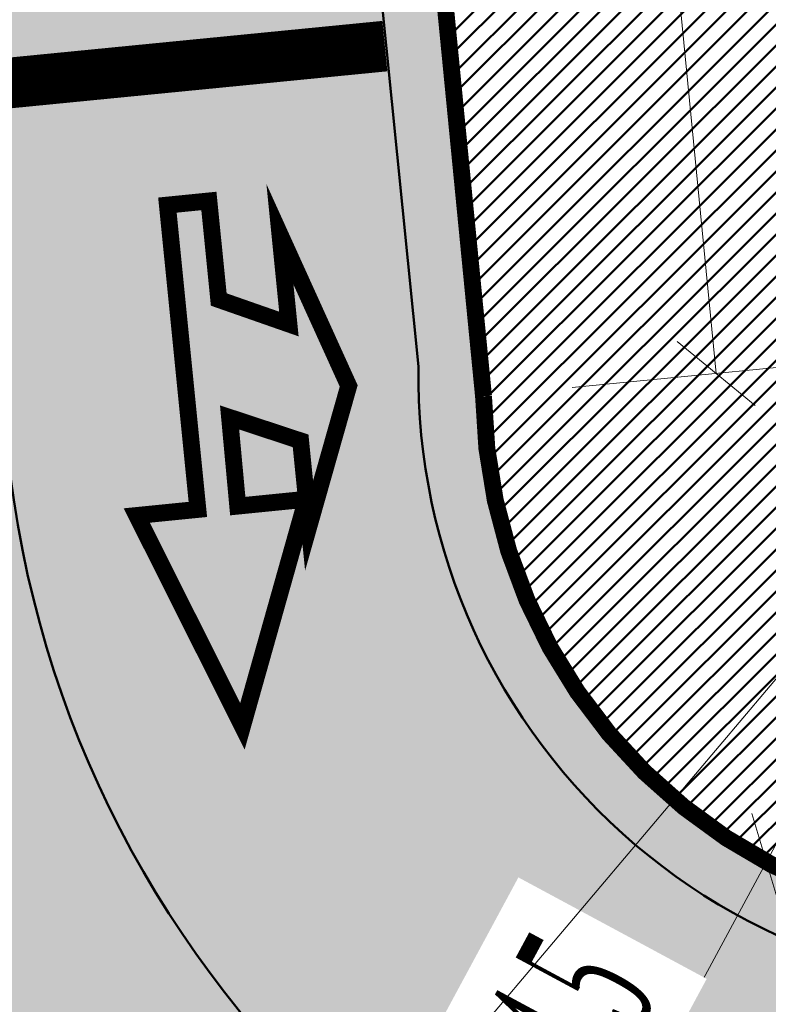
# Model space of a CAD drawing. Extents: x 2931 to 5026, y -2784 to 809.
# Tile 41 of 170: x 3169.82 to 3176.12, y -1771.74 to -1763.45. Entities that reach past the tile are written whole.
import ezdxf

# ---------------------------------------------------------------- set-up
doc = ezdxf.new("R2010")
doc.units = 0
doc.header["$MEASUREMENT"] = 0
doc.layers.add('.', color=7, linetype='Continuous', lineweight=15)
doc.styles.add('TimesNewRomanCyr', font='times.ttf', dxfattribs={"width": 0.4, "height": 1.2})
doc.dimstyles.new('GENPLAN1', dxfattribs={"dimscale": 0.5, "dimtxt": 1.2, "dimasz": 1.2, "dimexe": 1.3, "dimexo": 1.5, "dimgap": 0.5, "dimtad": 1, "dimdec": 1, "dimzin": 0, "dimdsep": 46, "dimtxsty": 'TimesNewRomanCyr', "dimblk1": 'OBLIQUE', "dimblk2": 'OBLIQUE', "dimsah": 1, "dimcen": 1, "dimadec": 0, "dimazin": 0, "dimtfac": 0.75, "dimtdec": 1, "dimtix": 1, "dimtmove": 0, "dimatfit": 3, "dimfxl": 1, "dimtvp": 1.2, "dimtfill": 1, "dimlwd": 0, "dimlwe": 0, "dimarcsym": 0})
pattern_1 = [(45, (0, 0), (-0.08838834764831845, 0.08838834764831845), [])]

# ---------------------------------------------------------------- blocks, each defined once
blk = doc.blocks.new('_Oblique')
at = {"color": 0, "linetype": 'ByBlock', "lineweight": -2}
blk.add_line((-0.5, -0.5), (0.5, 0.5), dxfattribs=at)
blk = doc.blocks.new('*D197')
at = {"color": 0, "lineweight": 0, "transparency": 16777216}
for p, q in [((3165.232726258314, -1672.18898468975), (3167.090959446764, -1672.007139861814)), ((3166.44404959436, -1672.070445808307), (3175.677819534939, -1766.428354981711)), ((3174.466496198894, -1766.546893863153), (3176.324729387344, -1766.365049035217))]:
    blk.add_line(p, q, dxfattribs=at)
at = {"layer": 'Defpoints', "color": 0, "linetype": 'ByBlock', "lineweight": 50, "transparency": 16777216}
for p in [(3164.486291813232, -1672.262030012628), (3175.677819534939, -1766.428354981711), (3173.720061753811, -1766.619939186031)]:
    blk.add_point(p, dxfattribs=at)
at = {"color": 0, "linetype": 'ByBlock', "lineweight": 0, "transparency": 16777216, "xscale": 0.6, "yscale": 0.6, "zscale": 0.6}
for p, rotation in [((3166.44404959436, -1672.070445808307), 95.5891114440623), ((3175.677819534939, -1766.428354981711), 275.5891114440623)]:
    blk.add_blockref('_Oblique', p, dxfattribs=dict(at, rotation=rotation))
at = {"color": 0, "linetype": 'ByBlock', "lineweight": 50, "transparency": 16777216, "insert": (3171.91894849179, -1719.165436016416), "char_height": 1.2, "attachment_point": 5, "rotation": 275.5891114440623, "style": 'TimesNewRomanCyr', "bg_fill": 3, "box_fill_scale": 1.25, "bg_fill_color": 256, "bg_fill_true_color": 13158600, "bg_fill_transparency": 0}
blk.add_mtext('94.8', dxfattribs=at)
blk = doc.blocks.new('*D236')
at = {"color": 0, "lineweight": 0, "transparency": 16777216}
for p in [(3178.249738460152, -1766.551746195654), (3174.677117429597, -1773.180301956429)]:
    blk.add_line(p, (3176.100391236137, -1770.539593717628), dxfattribs=at)
at = {"layer": 'Defpoints', "color": 0, "linetype": 'ByBlock', "lineweight": 50, "transparency": 16777216}
for p in [(3178.249738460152, -1766.551746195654), (3176.100391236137, -1770.539593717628)]:
    blk.add_point(p, dxfattribs=at)
at = {"color": 0, "linetype": 'ByBlock', "lineweight": 0, "transparency": 16777216, "xscale": 0.6, "yscale": 0.6, "zscale": 0.6, "rotation": 61.67647473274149}
blk.add_blockref('_Oblique', (3176.100391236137, -1770.539593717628), dxfattribs=at)
at = {"color": 0, "linetype": 'ByBlock', "lineweight": 50, "transparency": 16777216, "insert": (3174.345181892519, -1771.979088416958), "char_height": 1.2, "attachment_point": 5, "rotation": 61.67647473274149, "style": 'TimesNewRomanCyr', "bg_fill": 3, "box_fill_scale": 1.25, "bg_fill_color": 256, "bg_fill_true_color": 13158600, "bg_fill_transparency": 0}
blk.add_mtext('R4.5', dxfattribs=at)
blk = doc.blocks.new('*D237')
at = {"color": 0, "lineweight": 0, "transparency": 16777216}
for p in [(3178.567549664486, -1766.175993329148), (3167.983548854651, -1778.697945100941)]:
    blk.add_line(p, (3170.162659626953, -1776.119834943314), dxfattribs=at)
at = {"layer": 'Defpoints', "color": 0, "linetype": 'ByBlock', "lineweight": 50, "transparency": 16777216}
for p in [(3178.567549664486, -1766.175993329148), (3170.162659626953, -1776.119834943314)]:
    blk.add_point(p, dxfattribs=at)
at = {"color": 0, "linetype": 'ByBlock', "lineweight": 0, "transparency": 16777216, "xscale": 0.6, "yscale": 0.6, "zscale": 0.6, "rotation": 49.79431174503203}
blk.add_blockref('_Oblique', (3170.162659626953, -1776.119834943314), dxfattribs=at)
at = {"color": 0, "linetype": 'ByBlock', "lineweight": 50, "transparency": 16777216, "insert": (3168.027361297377, -1777.310606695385), "char_height": 1.2, "attachment_point": 5, "rotation": 49.79431174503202, "style": 'TimesNewRomanCyr', "bg_fill": 3, "box_fill_scale": 1.25, "bg_fill_color": 256, "bg_fill_true_color": 13158600, "bg_fill_transparency": 0}
blk.add_mtext('R13.0', dxfattribs=at)

msp = doc.modelspace()

# ---------------------------------------------------------------- hatches: boundary and pattern name
at = {"layer": '.', "linetype": 'ByBlock', "lineweight": 50}
h = msp.add_hatch(dxfattribs=at)
h.set_pattern_fill('ANSI31', color=252)
h.set_pattern_definition(pattern_1)
edge = h.paths.add_edge_path()
edge.add_line((3056.579508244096, -1552.571742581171), (3060.468574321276, -1561.784514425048))
edge.add_line((3060.468574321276, -1561.784514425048), (3091.428099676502, -1548.71530551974))
edge.add_arc((3092.594819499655, -1551.479137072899), 2.999999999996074, 59.08883293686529, 112.8864824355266, ccw=False)
edge.add_line((3094.135944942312, -1548.905242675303), (3125.421424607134, -1567.637498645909))
edge.add_arc((3123.880299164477, -1570.21139304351), 3.000000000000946, 6.846905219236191, 59.0888329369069, ccw=False)
edge.add_line((3126.858903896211, -1569.853742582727), (3145.92372928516, -1728.630496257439))
edge.add_line((3145.92372928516, -1728.630496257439), (3153.629677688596, -1792.807610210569))
edge.add_line((3153.629677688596, -1792.807610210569), (3155.627738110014, -1829.886791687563))
edge.add_line((3155.627738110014, -1829.886791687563), (3160.809987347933, -1929.677250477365))
edge.add_arc((3157.814024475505, -1929.832834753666), 2.999999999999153, -86.74722545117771, 2.9727744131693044, ccw=False)
edge.add_line((3157.984247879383, -1932.828001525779), (3050.375705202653, -1938.943685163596))
edge.add_line((3050.375705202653, -1938.943685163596), (3050.943116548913, -1948.927574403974))
edge.add_line((3050.943116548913, -1948.927574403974), (3313.191871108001, -1934.085954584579))
edge.add_line((3313.191871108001, -1934.085954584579), (3312.624459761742, -1924.102065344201))
edge.add_line((3312.624459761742, -1924.102065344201), (3173.95866141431, -1931.920132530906))
edge.add_arc((3173.788438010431, -1928.924965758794), 2.999999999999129, 182.972774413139, 273.2527745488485, ccw=False)
edge.add_line((3170.792475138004, -1929.080550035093), (3164.49681413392, -1808.401511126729))
edge.add_line((3164.49681413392, -1808.401511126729), (3163.4838931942, -1789.746789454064))
edge.add_line((3163.4838931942, -1789.746789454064), (3160.81852438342, -1767.850807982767))
edge.add_arc((3164.480270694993, -1768.183669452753), 3.67684413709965, 91.76941746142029, 174.8059522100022, ccw=False)
edge.add_line((3164.36673985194, -1764.508578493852), (3165.328204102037, -1764.41580848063))
edge.add_line((3165.328204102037, -1764.41580848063), (3157.302999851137, -1682.607566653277))
edge.add_arc((3156.299241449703, -1676.094509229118), 6.589950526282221, 187.8889569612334, 278.7611968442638, ccw=False)
edge.add_line((3149.771658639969, -1676.999003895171), (3140.934979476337, -1603.166915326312))
edge.add_line((3140.934979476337, -1603.166915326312), (3139.504408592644, -1590.505141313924))
edge.add_line((3139.504408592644, -1590.505141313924), (3136.203008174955, -1563.793057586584))
edge.add_arc((3133.224403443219, -1564.150708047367), 3.000000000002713, 6.84690521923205, 59.08883293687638)
edge.add_line((3134.765528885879, -1561.576813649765), (3099.87037971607, -1540.683259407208))
edge.add_arc((3101.693711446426, -1538.024492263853), 3.223907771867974, 157.9186088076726, 235.5584146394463, ccw=False)
edge.add_line((3098.706274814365, -1536.812550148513), (3108.700353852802, -1520.326220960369))
edge.add_arc((3111.264605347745, -1521.883338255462), 3.00000000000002, 58.73218183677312, 148.732181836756, ccw=False)
edge.add_line((3112.821722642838, -1519.319086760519), (3205.618491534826, -1575.669040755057))
edge.add_line((3205.618491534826, -1575.669040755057), (3207.292050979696, -1576.579148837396))
edge.add_line((3207.292050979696, -1576.579148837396), (3243.014474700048, -1589.924592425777))
edge.add_line((3243.014474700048, -1589.924592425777), (3266.942729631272, -1598.799066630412))
edge.add_line((3266.942729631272, -1598.799066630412), (3413.241120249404, -1686.858465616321))
edge.add_line((3413.241120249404, -1686.858465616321), (3418.398145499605, -1678.290788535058))
edge.add_line((3418.398145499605, -1678.290788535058), (3272.099754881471, -1590.231389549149))
edge.add_line((3272.099754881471, -1590.231389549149), (3270.420061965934, -1589.423131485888))
edge.add_line((3270.420061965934, -1589.423131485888), (3212.929790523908, -1568.101228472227))
edge.add_line((3212.929790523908, -1568.101228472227), (3210.80888251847, -1567.121535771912))
edge.add_line((3210.80888251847, -1567.121535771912), (3103.502412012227, -1501.960703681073))
edge.add_arc((3105.05952930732, -1499.39645218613), 2.999999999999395, 149.0720988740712, 238.7321818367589, ccw=False)
edge.add_line((3102.486085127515, -1497.85457506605), (3107.443599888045, -1489.580318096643))
edge.add_line((3107.443599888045, -1489.580318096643), (3098.865452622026, -1484.440727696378))
edge.add_line((3098.865452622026, -1484.440727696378), (3093.95672483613, -1492.633557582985))
edge.add_arc((3091.383280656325, -1491.091680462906), 2.999999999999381, 238.7321818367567, 329.07209887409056, ccw=False)
edge.add_line((3089.826163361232, -1493.655931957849), (3029.258160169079, -1456.876588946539))
edge.add_line((3029.258160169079, -1456.876588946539), (3024.067769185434, -1465.424093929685))
edge.add_line((3024.067769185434, -1465.424093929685), (3099.145714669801, -1511.014461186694))
edge.add_arc((3097.588597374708, -1513.578712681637), 2.999999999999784, -31.267816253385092, 58.732181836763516, ccw=False)
edge.add_line((3100.152848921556, -1515.135829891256), (3084.60404677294, -1540.741504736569))
edge.add_line((3084.60404677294, -1540.741504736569), (3056.579508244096, -1552.571742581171))
h = msp.add_hatch(dxfattribs=at)
h.set_pattern_fill('ANSI31', color=72)
h.set_pattern_definition(pattern_1)
edge = h.paths.add_edge_path()
edge.add_line((3198.64854658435, -1772.84186215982), (3204.228626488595, -1772.211541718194))
edge.add_line((3204.228626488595, -1772.211541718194), (3205.797166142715, -1786.120879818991))
edge.add_line((3205.797166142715, -1786.120879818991), (3240.426562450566, -1782.215137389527))
edge.add_line((3240.426562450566, -1782.215137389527), (3240.44861768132, -1782.410685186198))
edge.add_line((3240.44861768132, -1782.410685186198), (3240.049289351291, -1782.456821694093))
edge.add_line((3240.049289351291, -1782.456821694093), (3241.597948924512, -1796.176200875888))
edge.add_line((3241.597948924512, -1796.176200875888), (3241.996162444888, -1796.131186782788))
edge.add_line((3241.996162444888, -1796.131186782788), (3242.018783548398, -1796.331302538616))
edge.add_line((3242.018783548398, -1796.331302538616), (3164.317276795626, -1805.095014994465))
edge.add_line((3164.317276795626, -1805.095014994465), (3165.502113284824, -1827.671693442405))
edge.add_line((3165.502113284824, -1827.671693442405), (3169.410030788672, -1827.461110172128))
edge.add_line((3169.410030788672, -1827.461110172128), (3168.370118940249, -1808.99312971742))
edge.add_line((3168.370118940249, -1808.99312971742), (3257.968945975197, -1804.35639741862))
edge.add_line((3257.968945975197, -1804.35639741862), (3268.704736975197, -1803.207274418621))
edge.add_line((3268.704736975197, -1803.207274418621), (3270.714068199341, -1802.941323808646))
edge.add_line((3270.714068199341, -1802.941323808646), (3269.535281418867, -1793.430181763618))
edge.add_line((3269.535281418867, -1793.430181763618), (3268.265415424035, -1789.367910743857))
edge.add_line((3268.265415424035, -1789.367910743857), (3268.137689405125, -1776.730590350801))
edge.add_line((3268.137689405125, -1776.730590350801), (3268.591353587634, -1776.739380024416))
edge.add_line((3268.591353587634, -1776.739380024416), (3271.151259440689, -1756.651503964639))
edge.add_line((3271.151259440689, -1756.651503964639), (3253.464385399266, -1678.575218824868))
edge.add_line((3253.464385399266, -1678.575218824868), (3246.166203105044, -1642.943717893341))
edge.add_line((3246.166203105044, -1642.943717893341), (3240.206266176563, -1605.984923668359))
edge.add_line((3240.206266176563, -1605.984923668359), (3243.364342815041, -1590.528663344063))
edge.add_line((3243.364342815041, -1590.528663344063), (3206.455271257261, -1576.124094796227))
edge.add_line((3206.455271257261, -1576.124094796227), (3113.046281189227, -1522.808445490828))
edge.add_line((3113.046281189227, -1522.808445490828), (3101.14519328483, -1541.432807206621))
edge.add_line((3101.14519328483, -1541.432807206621), (3134.765528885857, -1561.576813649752))
edge.add_arc((3133.22440344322, -1564.150708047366), 3.000000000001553, 6.849462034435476, 59.088832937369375, ccw=False)
edge.add_line((3136.202992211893, -1563.792924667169), (3146.943135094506, -1653.222730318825))
edge.add_line((3146.943135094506, -1653.222730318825), (3222.727371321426, -1644.063239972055))
edge.add_arc((3223.040655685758, -1647.949911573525), 3.899277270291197, 6.922887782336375, 94.60835138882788, ccw=False)
edge.add_arc((3223.040740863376, -1647.949941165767), 3.899196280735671, -81.47081594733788, 6.923470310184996, ccw=False)
edge.add_line((3223.619042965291, -1651.806014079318), (3196.190003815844, -1655.121177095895))
edge.add_arc((3198.473142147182, -1672.682791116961), 17.70940449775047, 97.40732442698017, 105.2026607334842)
edge.add_arc((3203.298833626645, -1690.430110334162), 36.10110462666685, 105.2072041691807, 108.1649889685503)
edge.add_arc((3188.026555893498, -1642.727951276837), 13.9895464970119, 277.1896508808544, 286.6895548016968, ccw=False)
edge.add_line((3189.777404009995, -1656.607502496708), (3187.842487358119, -1656.841381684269))
edge.add_arc((3184.99443761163, -1658.696363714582), 3.398874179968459, 6.9207488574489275, 33.07686530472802, ccw=False)
edge.add_arc((3184.993523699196, -1658.69677596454), 3.399831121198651, -83.07989968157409, 6.925789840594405, ccw=False)
edge.add_arc((3184.99346771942, -1658.696460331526), 3.400151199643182, 163.5011670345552, 276.9203959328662, ccw=False)
edge.add_line((3181.733315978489, -1657.730831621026), (3147.972979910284, -1661.805289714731))
edge.add_line((3147.972979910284, -1661.805289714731), (3149.771658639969, -1676.999003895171))
edge.add_arc((3156.299241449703, -1676.094509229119), 6.589950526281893, 187.88895696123, 278.7611968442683)
edge.add_line((3157.302999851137, -1682.607566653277), (3156.287946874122, -1672.260203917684))
edge.add_arc((3165.559726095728, -1672.702411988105), 9.282318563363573, 100.07270603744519, 177.2694053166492, ccw=False)
edge.add_line((3163.936269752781, -1663.563165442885), (3168.630711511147, -1663.09359350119))
edge.add_arc((3169.037464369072, -1672.297222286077), 9.212612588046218, 9.79482017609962, 92.53053086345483, ccw=False)
edge.add_line((3178.11578730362, -1670.729968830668), (3178.310066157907, -1672.672228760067))
edge.add_line((3178.310066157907, -1672.672228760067), (3182.539779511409, -1679.443903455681))
edge.add_line((3182.539779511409, -1679.443903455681), (3183.799722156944, -1692.286285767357))
edge.add_line((3183.799722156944, -1692.286285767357), (3187.002343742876, -1691.965936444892))
edge.add_line((3187.002343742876, -1691.965936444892), (3189.210950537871, -1714.886238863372))
edge.add_line((3189.210950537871, -1714.886238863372), (3186.060597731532, -1715.201359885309))
edge.add_line((3186.060597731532, -1715.201359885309), (3186.254695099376, -1717.141805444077))
edge.add_line((3186.254695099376, -1717.141805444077), (3183.233715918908, -1722.304679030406))
edge.add_arc((3187.73220544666, -1721.857132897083), 4.520697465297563, 185.6815518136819, 272.2770185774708)
edge.add_line((3187.911817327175, -1726.374260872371), (3193.870304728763, -1725.778249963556))
edge.add_arc((3192.734762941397, -1721.213392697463), 4.703974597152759, 283.9692133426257, 366.943481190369)
edge.add_line((3197.404238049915, -1720.644728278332), (3197.262375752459, -1719.365448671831))
edge.add_line((3197.262375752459, -1719.365448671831), (3193.661081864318, -1717.879078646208))
edge.add_line((3193.661081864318, -1717.879078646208), (3192.899904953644, -1710.493109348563))
edge.add_line((3192.899904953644, -1710.493109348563), (3189.682132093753, -1710.814974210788))
edge.add_line((3189.682132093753, -1710.814974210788), (3185.735106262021, -1671.355455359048))
edge.add_line((3185.735106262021, -1671.355455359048), (3188.844983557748, -1671.044382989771))
edge.add_line((3188.844983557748, -1671.044382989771), (3188.789684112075, -1670.436909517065))
edge.add_arc((3202.589761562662, -1673.932293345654), 14.23586477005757, 99.41612415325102, 165.7866270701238, ccw=False)
edge.add_line((3200.260722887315, -1659.888240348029), (3222.923904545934, -1657.621305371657))
edge.add_arc((3223.460798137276, -1670.595722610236), 12.98552106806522, 5.712137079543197, 92.3696013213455, ccw=False)
edge.add_line((3236.381839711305, -1669.303266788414), (3237.467507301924, -1680.175342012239))
edge.add_line((3237.467507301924, -1680.175342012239), (3245.489102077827, -1760.369463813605))
edge.add_arc((3232.636911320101, -1760.990893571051), 12.86720568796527, -83.64731502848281, 2.7682123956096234, ccw=False)
edge.add_line((3234.060644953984, -1773.77908987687), (3215.68325286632, -1775.617329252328))
edge.add_arc((3214.378686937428, -1762.897090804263), 12.78696048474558, 185.7956058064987, 275.8556841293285, ccw=False)
edge.add_line((3201.657087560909, -1764.188318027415), (3199.058106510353, -1738.113761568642))
edge.add_arc((3194.432319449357, -1738.576466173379), 4.648870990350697, 5.712137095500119, 93.3895282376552)
edge.add_line((3194.157459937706, -1733.935727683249), (3187.347289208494, -1734.627366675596))
edge.add_arc((3187.957506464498, -1738.984328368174), 4.399486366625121, 97.97273957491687, 185.7133964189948)
edge.add_line((3183.579875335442, -1739.422307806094), (3184.27298960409, -1746.350795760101))
edge.add_line((3184.27298960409, -1746.350795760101), (3184.892601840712, -1746.84194319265))
edge.add_line((3184.892601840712, -1746.84194319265), (3197.794868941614, -1745.614976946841))
edge.add_line((3197.794868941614, -1745.614976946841), (3199.787466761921, -1766.345835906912))
edge.add_arc((3189.185059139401, -1767.471623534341), 10.66200943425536, -84.22149646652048, 6.061084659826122, ccw=False)
edge.add_line((3190.258542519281, -1778.079454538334), (3179.89345328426, -1779.128373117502))
edge.add_arc((3178.567549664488, -1766.175993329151), 13.02006768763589, 184.5809880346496, 275.8448699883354, ccw=False)
edge.add_line((3165.58907542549, -1767.215882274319), (3165.328204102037, -1764.41580848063))
edge.add_line((3165.328204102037, -1764.41580848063), (3164.846212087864, -1764.462315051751))
edge.add_line((3164.846212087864, -1764.462315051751), (3167.773249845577, -1790.409524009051))
edge.add_line((3167.773249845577, -1790.409524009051), (3200.231651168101, -1786.748496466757))
edge.add_line((3200.231651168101, -1786.748496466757), (3198.64854658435, -1772.84186215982))
h = msp.add_hatch(dxfattribs=at)
h.set_pattern_fill('ANSI31', color=72)
h.set_pattern_definition(pattern_1)
h.paths.add_polyline_path([(3164.486291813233, -1672.262030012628), (3173.720061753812, -1766.619939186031, 0.4396297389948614), (3178.706707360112, -1771.058829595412), (3184.175926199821, -1770.553573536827, 0.397009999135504), (3188.161130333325, -1765.645672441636), (3187.521916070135, -1759.255269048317, 0.4398097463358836), (3186.543428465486, -1758.083053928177), (3174.010432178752, -1759.336694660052), (3172.34860886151, -1742.722983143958, -0.2779822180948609), (3175.505947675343, -1732.782386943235, 0.2214065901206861), (3178.778094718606, -1722.589811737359), (3173.65223744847, -1671.345185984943, 0.9017496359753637)])
at = {"lineweight": 40, "true_color": 0x7d7d7d}
h = msp.add_hatch(color=8, dxfattribs=at)
h.dxf.hatch_style = 1
h.paths.add_polyline_path([(3236.401700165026, -1669.520170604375, 0.4020912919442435), (3222.923904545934, -1657.621305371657), (3200.260722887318, -1659.888240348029, 0.2979728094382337), (3188.789684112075, -1670.436909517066), (3188.845210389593, -1671.044360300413), (3185.735106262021, -1671.355455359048), (3187.121516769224, -1685.21578814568), (3188.507927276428, -1699.076120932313), (3189.682132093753, -1710.814974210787), (3192.899904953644, -1710.493109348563), (3193.661081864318, -1717.879078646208), (3197.262375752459, -1719.365448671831), (3197.363281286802, -1720.374229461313, -0.3954589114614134), (3193.870304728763, -1725.778249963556), (3187.911817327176, -1726.374260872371, -0.3717798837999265), (3183.269049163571, -1722.657915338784), (3183.233715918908, -1722.304679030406), (3186.254695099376, -1717.141805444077), (3186.060597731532, -1715.201359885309), (3189.210950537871, -1714.886238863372), (3188.212792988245, -1704.907379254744), (3187.002343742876, -1691.965936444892), (3183.799722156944, -1692.286285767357), (3182.539779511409, -1679.443903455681), (3178.310066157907, -1672.672228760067), (3178.11578730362, -1670.729968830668, 0.3775479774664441), (3168.630711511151, -1663.09359350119), (3163.936269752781, -1663.563165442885, 0.3501788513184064), (3156.287946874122, -1672.260203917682), (3163.262400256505, -1743.35718177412), (3165.567260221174, -1766.893375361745, 0.4407652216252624), (3180.447832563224, -1779.059575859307), (3185.9967051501, -1778.504537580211), (3190.085791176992, -1778.095517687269, 0.4204379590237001), (3199.787466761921, -1766.345835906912), (3197.794868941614, -1745.614976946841), (3185.071573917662, -1746.824923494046, -0.4023531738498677), (3184.272989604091, -1746.350795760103), (3183.582524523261, -1739.448023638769, -0.4044187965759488), (3187.3472892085, -1734.627366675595), (3190.44205377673, -1734.31780598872), (3193.612779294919, -1734.000402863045, -0.4559087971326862), (3199.07801153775, -1738.404575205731), (3201.657087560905, -1764.188318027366, 0.41452071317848), (3215.683252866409, -1775.617329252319), (3234.060644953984, -1773.77908987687, 0.3960063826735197), (3245.489102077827, -1760.369463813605)])
h.paths.add_polyline_path([(3207.03778315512, -1691.662486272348), (3216.344721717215, -1690.656911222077, -0.460910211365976), (3217.20601253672, -1691.254552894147), (3217.713877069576, -1696.331817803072), (3223.105556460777, -1695.792503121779), (3222.596895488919, -1690.707277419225, -0.5043845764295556), (3223.101133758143, -1690.129321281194), (3228.150711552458, -1689.624226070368), (3227.609384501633, -1684.212428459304), (3206.745009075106, -1686.299433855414, -0.4135501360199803), (3201.883217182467, -1682.660645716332), (3200.86529559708, -1672.484199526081, -0.4125955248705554), (3204.897344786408, -1667.761941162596), (3223.713569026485, -1665.87980662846, -0.3863695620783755), (3228.194028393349, -1669.717405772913, -0.3919432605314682), (3224.458895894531, -1674.848031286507), (3214.864717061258, -1675.807710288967, -0.4215503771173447), (3214.235686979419, -1675.314425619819), (3213.723767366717, -1670.196622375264), (3208.388326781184, -1670.730311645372), (3208.870741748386, -1675.55314871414, -0.3166142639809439), (3208.485410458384, -1676.45006074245), (3203.332663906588, -1676.965475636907), (3203.862076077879, -1682.258156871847), (3223.979733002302, -1680.245843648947, -0.3921261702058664), (3229.549203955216, -1683.651176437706), (3230.536660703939, -1693.523057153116, -0.4350801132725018), (3225.963019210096, -1698.427367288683), (3217.188723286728, -1699.305035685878, -0.4413046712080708), (3216.619709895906, -1698.956683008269), (3216.102574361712, -1693.786734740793), (3210.681480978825, -1694.328991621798), (3211.174444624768, -1699.257286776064, -0.51086082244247), (3210.583513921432, -1699.914620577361), (3205.645078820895, -1700.408598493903), (3206.185945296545, -1705.815791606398), (3226.496118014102, -1703.784221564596, -0.423874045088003), (3231.904694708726, -1707.578876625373), (3232.935134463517, -1717.880470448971, -0.3809339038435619), (3228.854507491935, -1722.369988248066), (3210.290027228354, -1724.226941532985, -0.9445699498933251), (3209.381247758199, -1715.15300357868), (3218.711040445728, -1714.258478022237, -0.3488442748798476), (3219.560053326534, -1714.789970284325), (3220.061773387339, -1719.805805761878), (3225.413531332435, -1719.270484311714), (3224.903551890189, -1714.171095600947, -0.5458820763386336), (3225.389042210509, -1713.652014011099), (3230.422945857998, -1713.14848664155), (3229.887738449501, -1707.797868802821), (3209.070923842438, -1709.880116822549, -0.3853398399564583), (3204.229524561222, -1706.117335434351), (3203.215527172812, -1695.980120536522, -0.3584784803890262)], flags=16)
h.paths.add_polyline_path([(3178.778094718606, -1722.589811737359, -0.2214065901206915), (3175.505947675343, -1732.782386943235, 0.277982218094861), (3172.34860886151, -1742.722983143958), (3174.010432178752, -1759.336694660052), (3186.543428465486, -1758.083053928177, -0.4398097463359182), (3187.521916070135, -1759.255269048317), (3188.161130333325, -1765.645672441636, -0.3970099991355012), (3184.175926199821, -1770.553573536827), (3178.706707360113, -1771.058829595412, -0.4396297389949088), (3173.720061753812, -1766.619939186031), (3164.486291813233, -1672.262030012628, -0.9017496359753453), (3173.65223744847, -1671.345185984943)], flags=16)
h.paths.add_polyline_path([(3211.090258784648, -1732.293469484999), (3228.778682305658, -1730.628215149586, -0.9142662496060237), (3229.432751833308, -1737.187745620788), (3222.054241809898, -1738.025518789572, 0.2275587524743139), (3216.003330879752, -1741.140280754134, 0.4257554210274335), (3217.309228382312, -1754.283948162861, -0.6245440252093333), (3215.087378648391, -1761.080147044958, -0.4364639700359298), (3209.053512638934, -1756.614746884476), (3207.188754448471, -1737.466191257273, -0.4080941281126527)], flags=16)
h.paths.add_polyline_path([(3178.378493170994, -1739.987512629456), (3179.649217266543, -1752.691296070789), (3192.387924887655, -1751.417078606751, -0.4225555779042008), (3193.163162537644, -1752.245383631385), (3194.33725093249, -1764.545343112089, -1), (3193.353733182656, -1764.730770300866), (3192.121418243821, -1752.410973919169), (3179.425863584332, -1753.680874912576, -0.4470715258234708), (3178.614138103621, -1752.769719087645), (3177.358061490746, -1740.212370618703, -1)], flags=16)
h.paths.add_polyline_path([(3222.245864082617, -1743.233845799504), (3231.631192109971, -1742.228683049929, -0.01518137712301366), (3232.166872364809, -1742.171312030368), (3231.631192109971, -1742.228683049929, 0.2039938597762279), (3225.667068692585, -1745.799855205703, 0.3845645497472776), (3226.869658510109, -1757.822481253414, -0.710203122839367), (3225.226810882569, -1764.9707600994), (3216.525285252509, -1765.903109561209, -0.02130585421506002), (3215.828828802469, -1765.977733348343), (3216.525285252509, -1765.903109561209, 0.1841086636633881), (3221.626871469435, -1763.026102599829, 0.4206425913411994), (3220.314957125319, -1749.910528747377, -0.6092905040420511)], flags=16)
h.paths.add_polyline_path([(3232.32476832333, -1747.334593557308), (3232.728894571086, -1747.286826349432), (3233.10467408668, -1747.2424096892, 0.1243413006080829), (3236.55796378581, -1745.900570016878, -0.4207583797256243), (3239.515593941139, -1747.70277999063), (3240.817700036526, -1760.720298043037, -0.3726884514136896), (3233.83489277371, -1769.221088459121), (3228.049980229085, -1769.853154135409, 0.5475524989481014), (3230.817904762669, -1754.321697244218, -0.6580089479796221)], flags=16)

# ---------------------------------------------------------------- linework, layer by layer
at = {"color": 255, "lineweight": 50, "ltscale": 1000}
for points in [[(3190.675024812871, -1667.861540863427, -0.2659289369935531), (3200.327133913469, -1660.45298566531), (3222.96380135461, -1658.188702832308, -0.4018179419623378), (3235.835492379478, -1669.571960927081), (3244.921903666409, -1760.411350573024, -0.3955928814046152), (3234.000858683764, -1773.213681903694), (3215.563627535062, -1775.05790681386, -0.4130268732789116), (3202.222773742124, -1764.131313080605), (3199.645463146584, -1738.365219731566, 0.4535375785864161), (3193.53486445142, -1733.436809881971), (3190.385422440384, -1733.752082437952), (3187.279878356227, -1734.062721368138, 0.4049945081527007), (3183.016958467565, -1739.506229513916), (3183.711351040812, -1746.448265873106, 0.3486412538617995), (3184.914138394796, -1747.411011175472), (3197.283268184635, -1746.234744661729), (3199.221798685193, -1766.403090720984, -0.4206429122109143), (3190.033536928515, -1777.529356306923), (3185.940116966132, -1777.938809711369), (3180.378306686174, -1778.49514211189, -0.4413470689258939), (3166.134316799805, -1766.850521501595), (3165.894083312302, -1764.360752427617)], [(3183.649393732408, -1774.57046668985), (3178.698449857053, -1775.073103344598, -0.389426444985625), (3169.713997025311, -1767.064985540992), (3160.423844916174, -1672.200748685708, -0.2862753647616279), (3164.014736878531, -1664.126704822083)], [(3190.035355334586, -1730.252363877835), (3190.38005709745, -1733.752619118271), (3190.894277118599, -1733.701183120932), (3190.544288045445, -1730.202244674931), (3180.174324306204, -1731.223468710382, 0.4014114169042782), (3172.629363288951, -1740.80128307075), (3173.648434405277, -1750.403696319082), (3174.490951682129, -1758.872504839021), (3181.515516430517, -1758.163589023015), (3186.622729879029, -1757.699450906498, -0.3945608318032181), (3188.036828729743, -1759.003020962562), (3188.620043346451, -1764.942865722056, -0.4678905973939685), (3183.467506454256, -1771.145783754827), (3179.258873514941, -1771.559158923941, -0.4697629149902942), (3173.172323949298, -1766.371146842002), (3172.851975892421, -1763.168537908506), (3163.91941146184, -1672.281852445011, -0.9543751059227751), (3174.034351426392, -1671.577708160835), (3179.146151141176, -1722.681796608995, 0.3524968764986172), (3187.392640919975, -1730.512615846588)]]:
    msp.add_lwpolyline(points, format="xyb", dxfattribs=at)
at = {"const_width": 0.142137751}
msp.add_lwpolyline([(3187.521916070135, -1759.255269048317), (3188.161130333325, -1765.645672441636, -0.3970099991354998), (3184.175926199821, -1770.553573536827), (3178.706707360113, -1771.058829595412, -0.4396297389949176), (3173.720061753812, -1766.619939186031), (3164.486291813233, -1672.262030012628, -0.901749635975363), (3173.65223744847, -1671.345185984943), (3178.778094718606, -1722.589811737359, -0.2214065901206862), (3175.505947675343, -1732.782386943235, 0.2779822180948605), (3172.34860886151, -1742.722983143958), (3174.010432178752, -1759.336694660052), (3186.543428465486, -1758.083053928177, -0.4398097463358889), (3187.521916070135, -1759.255269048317)], format="xyb", dxfattribs=at)
msp.add_lwpolyline([(3236.401700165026, -1669.520170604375, 0.142137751, 0.142137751, 0), (3245.489102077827, -1760.369463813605, 0.142137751, 0.142137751, -0.3960063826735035), (3234.060644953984, -1773.77908987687, 0.142137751, 0.142137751, 0), (3215.619498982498, -1775.623706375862, 0.142137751, 0.142137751, -0.4130535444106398), (3201.657087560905, -1764.188318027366, 0.142137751, 0.142137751, 0), (3199.07801153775, -1738.404575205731, 0.142137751, 0.142137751, 0.4559087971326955), (3193.612779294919, -1734.000402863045, 0.142137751, 0.142137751, 0), (3190.44205377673, -1734.31780598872, 0.142137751, 0.142137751, 0), (3187.3472892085, -1734.627366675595, 0.142137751, 0.142137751, 0.4044187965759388), (3183.582524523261, -1739.448023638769, 0.142137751, 0.142137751, 0), (3184.272989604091, -1746.350795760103, 0.142137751, 0.142137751, 0.3261778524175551), (3184.892601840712, -1746.84194319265, 0.142137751, 0.142137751, 0), (3197.794868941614, -1745.614976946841, 0.142137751, 0.142137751, 0), (3199.787466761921, -1766.345835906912, 0.142137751, 0.142137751, -0.4204379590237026), (3190.085791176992, -1778.095517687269, 0.142137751, 0.142137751, 0), (3185.9967051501, -1778.504537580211, 0.142137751, 0.142137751, 0), (3180.447832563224, -1779.059575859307, 0.142137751, 0.142137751, -0.4407652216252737), (3165.567260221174, -1766.893375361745, 0.142137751, 0.142137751, 0), (3163.262400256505, -1743.35718177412, 0.142137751, 0.142137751, 0), (3156.287946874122, -1672.260203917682, 0.142137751, 0.142137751, -0.3501788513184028)], format="xyseb")
at = {"color": 5}
for points, const_width in [([(3165.821236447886, -1764.368039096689), (3172.890069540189, -1763.673318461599)], 0.426413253), ([(3171.060233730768, -1765.011693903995), (3171.316421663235, -1767.572876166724), (3170.802131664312, -1767.624319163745), (3171.691585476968, -1769.398043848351), (3172.23002174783, -1767.48731461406), (3171.652168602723, -1767.54511565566), (3171.583328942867, -1766.798730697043), (3172.18086836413, -1766.995914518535), (3172.252281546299, -1767.70985203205), (3172.585690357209, -1766.533594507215), (3172.006915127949, -1765.256855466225), (3172.082497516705, -1766.012473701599), (3171.492187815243, -1765.806074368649), (3171.409236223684, -1764.976784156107), (3171.060233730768, -1765.011693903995)], 0.142137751)]:
    msp.add_lwpolyline(points, dxfattribs=dict(at, const_width=const_width))

# ---------------------------------------------------------------- next in the draw order: dimensions: what is measured, and where the dimension line sits
at = {"color": 5, "linetype": 'ByBlock', "lineweight": 50}
dim = msp.add_aligned_dim(p1=(3164.486291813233, -1672.262030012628), p2=(3173.720061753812, -1766.619939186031), distance=1.9671095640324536, dimstyle='GENPLAN1', override={"dimfxl": 6, "dimfxlon": 1, "dimarcsym": 1}, dxfattribs=at)
dim.commit()
dim.dimension.update_dxf_attribs({"geometry": '*D197', "text_midpoint": (3171.91894849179, -1719.165436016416)})

# ---------------------------------------------------------------- next in the draw order: dimensions: what is measured, and where the dimension line sits
dim = msp.add_radius_dim(center=(3178.249738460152, -1766.551746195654), mpoint=(3176.100391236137, -1770.539593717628), dimstyle='GENPLAN1', override={"dimfxl": 6, "dimfxlon": 1, "dimarcsym": 1}, dxfattribs=at)
dim.commit()
dim.dimension.update_dxf_attribs({"geometry": '*D236', "text_midpoint": (3174.345181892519, -1771.979088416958)})

# ---------------------------------------------------------------- next in the draw order: dimensions: what is measured, and where the dimension line sits
dim = msp.add_radius_dim(center=(3178.567549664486, -1766.175993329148), mpoint=(3170.162659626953, -1776.119834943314), dimstyle='GENPLAN1', override={"dimfxl": 6, "dimfxlon": 1, "dimarcsym": 1}, dxfattribs=at)
dim.commit()
dim.dimension.update_dxf_attribs({"geometry": '*D237', "text_midpoint": (3168.027361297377, -1777.310606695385)})

doc.saveas('drawing.dxf')
